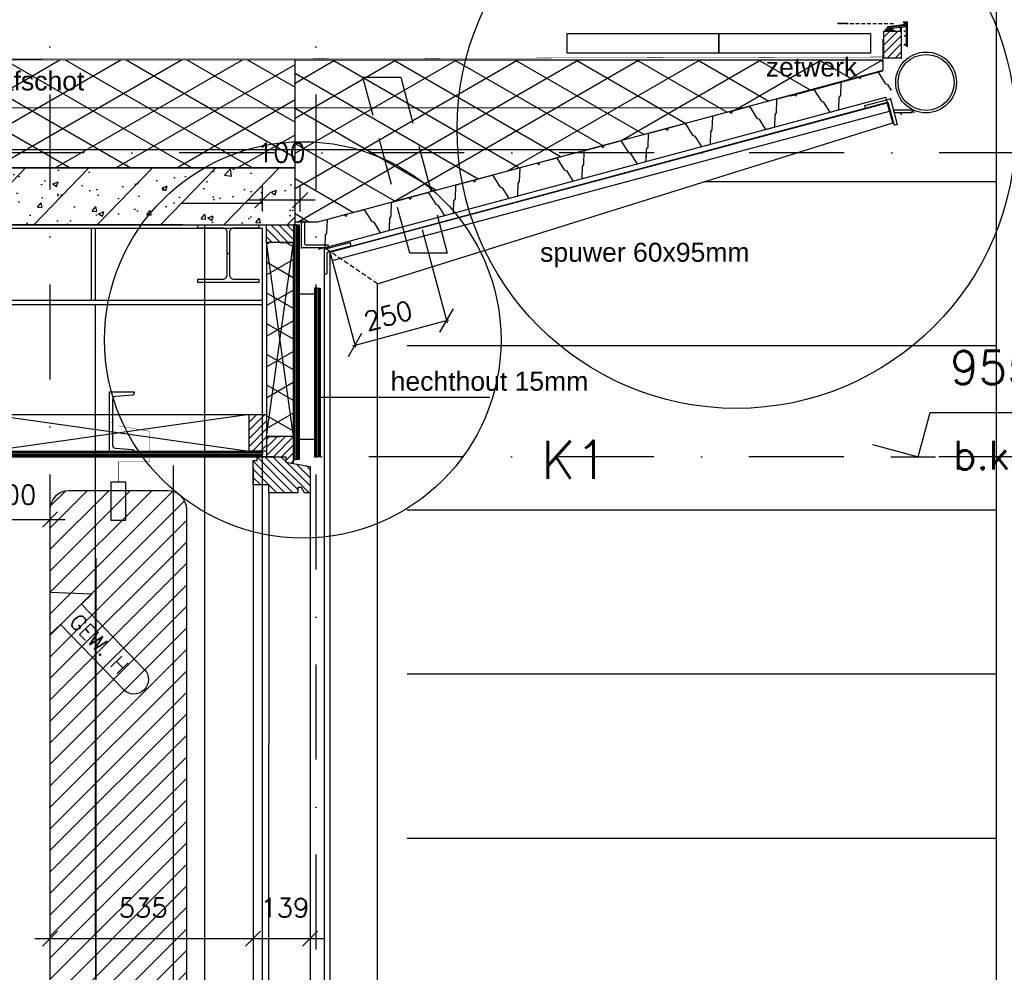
# Model space of a CAD drawing. Extents: x 151406 to 360561, y 44436 to 197234.
# Tile 41 of 57: x 170087 to 172678, y 100639 to 103146. Entities that reach past the tile are written whole.
import ezdxf

# ---------------------------------------------------------------- set-up
doc = ezdxf.new("R2010")
doc.units = 0
doc.header["$LTSCALE"] = 20
doc.header["$MEASUREMENT"] = 0
doc.header["$PDSIZE"] = -1
for name, pattern in [('DASHDOT', [25, 12.5, -6.25, 0, -6.25]), ('DD1', [2.66667, 1.66667, -0.5, 0, -0.5]), ('HIDDEN', [9.375, 6.25, -3.125]), ('HIDDENX2', [0.75, 0.5, -0.25])]:
    doc.linetypes.add(name, pattern=pattern)
doc.layers.get('0').update_dxf_attribs({"linetype": 'CONTINUOUS'})
doc.layers.get('DEFPOINTS').update_dxf_attribs({"linetype": 'CONTINUOUS'})
for name, color, linetype in [('25', 7, 'CONTINUOUS'), ('_DETAILNUMMERS', 4, 'CONTINUOUS'), ('_DETAILNUMMERSTEKST', 4, 'CONTINUOUS'), ('A--01A1_ACEER', 1, 'CONTINUOUS'), ('A--A21--_F-23-', 9, 'CONTINUOUS'), ('A--A23--_F--3-', 9, 'CONTINUOUS'), ('A--A25--_F--3-', 9, 'CONTINUOUS'), ('A--A30--_F--3-', 9, 'CONTINUOUS'), ('A--A35--_F--3-', 9, 'CONTINUOUS'), ('A--L13DC4_VLOEREN', 4, 'HIDDEN'), ('A--L21--', 3, 'CONTINUOUS'), ('A--L21--_F--3-', 7, 'CONTINUOUS'), ('A--L21--_F-23-', 4, 'CONTINUOUS'), ('A--L21D1_BUITENWAND', 1, 'CONTINUOUS'), ('A--L21D2_BUITENWAND', 2, 'CONTINUOUS'), ('A--L21D3_BUITENWAND', 3, 'CONTINUOUS'), ('A--L21DC1_BUITENWAND', 1, 'HIDDEN'), ('A--L25--', 7, 'CONTINUOUS'), ('A--L25--_F-23-', 7, 'CONTINUOUS'), ('A--L27--', 7, 'CONTINUOUS'), ('A--L27--_F--3-', 7, 'CONTINUOUS'), ('A--L27D1_DAKEN', 1, 'CONTINUOUS'), ('A--L28--', 7, 'CONTINUOUS'), ('A--L28--_F--3-', 1, 'CONTINUOUS'), ('A--L28D1_KONSTRUKTIES', 1, 'CONTINUOUS'), ('A--L28DC1_CONSTR', 1, 'HIDDENX2'), ('A--L30--', 7, 'CONTINUOUS'), ('A--L30--_F123-', 7, 'CONTINUOUS'), ('A--L31--', 2, 'CONTINUOUS'), ('A--L31--_F--3-', 7, 'CONTINUOUS'), ('A--L31--_F123--A1-BINNENKOZ', 1, 'CONTINUOUS'), ('A--L31A1_BUITENKOZIJN', 1, 'CONTINUOUS'), ('A--L31D1_BUITENKOZIJN', 1, 'CONTINUOUS'), ('A--L42--', 7, 'CONTINUOUS'), ('A--L47--', 7, 'CONTINUOUS'), ('A--L47--_F--3-', 7, 'CONTINUOUS'), ('A--M$1A-_F123-', 1, 'CONTINUOUS'), ('A--M01A1_MAATVOERING', 1, 'CONTINUOUS'), ('A--M01B1_HOOGTE_MAATV', 1, 'CONTINUOUS'), ('A--T$1A-_F123_20', 1, 'CONTINUOUS'), ('A--T01B2_HOOGTE_MAATV', 2, 'CONTINUOUS'), ('A--T01B3_HOOGTE_MAATV', 3, 'CONTINUOUS'), ('gewijzigdH', 1, 'CONTINUOUS'), ('STRAMIEN', 8, 'DD1'), ('X--LR---_CP', 7, 'CONTINUOUS')]:
    doc.layers.add(name, color=color, linetype=linetype)
doc.styles.add('ALFA-0_18', font='ROMANS.shx')
doc.styles.add('ALFA-0_25', font='ROMANS')
doc.styles.add('EB1', font='ARIAL.TTF')
doc.styles.add('EB2', font='ARIAL.TTF')
doc.styles.add('HIEMSTRA', font='romans.shx')
doc.styles.add('HOOGTEXT', font='ROMANS.shx', dxfattribs={"height": 2.5})
doc.dimstyles.new('ALFA-0_25', dxfattribs={"dimscale": 40, "dimtxt": 2.5, "dimasz": 2.5, "dimexe": 0.3, "dimexo": 0.3, "dimgap": 1.25, "dimtad": 1, "dimdec": 0, "dimzin": 0, "dimdsep": 46, "dimtxsty": 'ALFA-0_25', "dimblk1": 'OBLIQUE', "dimblk2": 'OBLIQUE', "dimsah": 1, "dimcen": 0.09, "dimdle": 0.3, "dimclrd": 1, "dimclre": 1, "dimclrt": 2, "dimadec": 0, "dimazin": 0, "dimtfac": 1, "dimtdec": 0, "dimtofl": 0, "dimtmove": 2, "dimatfit": 3, "dimldrblk": 'OBLIQUE', "dimfxl": 0, "dimtvp": 625, "dimtolj": 1, "dimtzin": 0, "dimarcsym": 0})
doc.dimstyles.get("Standard").update_dxf_attribs({"dimscale": 40, "dimtxt": 2.5, "dimasz": 2, "dimexe": 0.3, "dimexo": 0.3, "dimgap": 2, "dimtad": 1, "dimdec": 0, "dimzin": 0, "dimdsep": 46, "dimtxsty": 'HIEMSTRA', "dimblk1": 'OBLIQUE', "dimblk2": 'OBLIQUE', "dimsah": 1, "dimcen": 0.09, "dimdle": 0.3, "dimclrd": 1, "dimclre": 1, "dimclrt": 3, "dimadec": 0, "dimazin": 0, "dimtfac": 1, "dimtdec": 4, "dimtix": 1, "dimtmove": 2, "dimatfit": 3, "dimldrblk": 'OBLIQUE', "dimfxl": 0, "dimtvp": 625, "dimtolj": 1, "dimtzin": 0, "dimarcsym": 0})
doc.dimstyles.new('STANDARD$0', dxfattribs={"dimscale": 50, "dimtxt": 2.5, "dimasz": 2, "dimexe": 2, "dimexo": 0, "dimgap": 2, "dimtad": 1, "dimdec": 0, "dimzin": 0, "dimdsep": 46, "dimtxsty": 'ALFA-0_25', "dimblk1": 'OBLIQUE', "dimblk2": 'OBLIQUE', "dimsah": 1, "dimcen": -3, "dimdle": 2, "dimclrd": 1, "dimclre": 1, "dimclrt": 2, "dimadec": 0, "dimazin": 0, "dimtfac": 0.666667, "dimtofl": 0, "dimtmove": 2, "dimatfit": 3, "dimldrblk": 'OBLIQUE', "dimfxl": 0, "dimtvp": 0.833333, "dimtolj": 1, "dimtzin": 0, "dimarcsym": 0})
pattern_1 = [(45, (0, 0), (-10.6066, 10.6066), [])]
pattern_2 = [(90, (0, 0), (-4, 1e-15), [])]

# ---------------------------------------------------------------- blocks, each defined once
blk = doc.blocks.new('Q020672-')
at = {"layer": 'A--L28--_F--3-', "color": 4, "linetype": 'Continuous'}
blk.add_lwpolyline([(0, -80), (0, 80), (65, 80), (65, 76.2, -0.391021), (60.9, 71.7), (15.3, 68.1, 0.39104), (7.5, 59.6), (7.5, -59.6, 0.39104), (15.3, -68.1), (60.9, -71.7, -0.391021), (65, -76.2), (65, -80)], format="xyb", close=True, dxfattribs=at)
at = {"layer": 'X--LR---_CP', "color": 4, "linetype": 'Continuous'}
for p in [(0, 0), (0, 0), (7.5, 0)]:
    blk.add_point(p, dxfattribs=at)
blk = doc.blocks.new('_OBLIQUE')
at = {"color": 0, "linetype": 'ByBlock'}
blk.add_line((-0.5, -0.5), (0.5, 0.5), dxfattribs=at)
blk = doc.blocks.new('*D278')
at = {"layer": 'A--M$1A-_F123-', "color": 1, "lineweight": -2}
for p, q in [((170725.8, 102640.9), (170725.8, 102711.1)), ((170824.7, 102640.9), (170824.7, 102711.1)), ((170864.7, 102671.1), (170685.8, 102671.1))]:
    blk.add_line(p, q, dxfattribs=at)
at = {"layer": 'DEFPOINTS', "color": 0}
for p in [(170725.8, 102671.1), (170725.8, 102640.9), (170824.7, 102640.9)]:
    blk.add_point(p, dxfattribs=at)
at = {"layer": 'A--M$1A-_F123-', "color": 1, "lineweight": -2, "xscale": 40, "yscale": 40, "zscale": 40, "rotation": 180}
blk.add_blockref('_OBLIQUE', (170725.8, 102671.1), dxfattribs=at)
at = {"layer": 'A--M$1A-_F123-', "color": 1, "lineweight": -2, "xscale": 40, "yscale": 40, "zscale": 40}
blk.add_blockref('_OBLIQUE', (170824.7, 102671.1), dxfattribs=at)
at = {"layer": 'A--M$1A-_F123-', "color": 2, "insert": (170775.3, 102796.1), "char_height": 50, "attachment_point": 5, "style": 'ALFA-0_25'}
blk.add_mtext('\\A1;100', dxfattribs=at)
blk = doc.blocks.new('*U928')
at = {"layer": 'A--A30--_F--3-', "linetype": 'Continuous'}
h = blk.add_hatch(dxfattribs=at)
h.set_pattern_fill('ALFALINE', color=256, scale=4, angle=494.9994, style=0)
h.set_pattern_definition([(179.99936, (0, 0), (-4.5e-05, -4), [])])
h.paths.add_polyline_path([(0, 0), (0, 7.5), (759.6, 7.5), (759.6, 0), (759.6, -7.5), (0, -7.5)])
at = {"layer": 'A--L30--_F123-', "color": 1, "linetype": 'Continuous'}
for points in [[(0, 0), (0, 7.5), (759.6, 7.5), (759.6, 0)], [(0, 0), (0, -7.5), (759.6, -7.5), (759.6, 0)]]:
    blk.add_lwpolyline(points, dxfattribs=at)
blk = doc.blocks.new('Q020491-')
at = {"layer": 'A--L28--_F--3-', "color": 4, "linetype": 'Continuous'}
blk.add_lwpolyline([(80, -76), (-80, -76), (-80, -67), (-15, -67, 0.414214), (-3, -55), (-3, 55, 0.414214), (-15, 67), (-80, 67), (-80, 76), (80, 76), (80, 67), (15, 67, 0.414214), (3, 55), (3, -55, 0.414214), (15, -67), (80, -67)], format="xyb", close=True, dxfattribs=at)
at = {"layer": 'X--LR---_CP'}
for p in [(-3, 0), (0, 0), (3, 0)]:
    blk.add_point(p, dxfattribs=at)
blk = doc.blocks.new('Q021541-')
at = {"layer": 'A--L27--_F--3-', "color": 3}
blk.add_lwpolyline([(-15.5, 0), (0, 0, 0.332162), (1.9, 1.4), (10.7, 31), (15.8, 35), (26.1, 68.6, -0.329651), (28, 70), (71.5, 70), (76.5, 65), (81.5, 70), (125, 70, -0.329651), (126.9, 68.6), (137.2, 35), (142.3, 31), (151.1, 1.4, 0.332162), (153, 0), (175, 0, 0.332162), (176.9, 1.4), (185.7, 31), (190.8, 35), (201.1, 68.6, -0.329651), (203, 70), (246.5, 70), (251.5, 65), (256.5, 70), (300, 70, -0.329651), (301.9, 68.6), (312.2, 35), (317.3, 31), (326.1, 1.4, 0.332162), (328, 0), (350, 0, 0.332162), (351.9, 1.4), (360.7, 31), (365.8, 35), (376.1, 68.6, -0.329651), (378, 70), (421.5, 70), (426.5, 65), (431.5, 70), (475, 70, -0.329651), (476.9, 68.6), (487.2, 35), (492.3, 31), (501.1, 1.4, 0.332162), (503, 0), (525, 0, 0.332162), (526.9, 1.4), (535.7, 31), (540.8, 35), (551.1, 68.6, -0.329651), (553, 70), (596.5, 70), (601.5, 65), (606.5, 70), (650, 70, -0.329651), (651.9, 68.6), (662.2, 35), (667.3, 31), (676.1, 1.4, 0.332162), (678, 0), (700, 0, 0.332162), (701.9, 1.4), (707.1, 19.1)], format="xyb", dxfattribs=at)
blk = doc.blocks.new('Q020556-')
at = {"layer": 'A--L28--_F--3-', "color": 4, "linetype": 'Continuous'}
blk.add_lwpolyline([(0, 0), (0, 70), (6, 70, -0.414214), (8, 68), (8, 11.5, 0.414214), (11.5, 8), (68, 8, -0.414214), (70, 6), (70, 0)], format="xyb", close=True, dxfattribs=at)
at = {"layer": 'X--LR---_CP', "color": 4, "linetype": 'Continuous'}
blk.add_point((0, 0), dxfattribs=at)
blk = doc.blocks.new('HOOGTEP')
at = {"layer": 'A--M01A1_MAATVOERING'}
for p, q in [((0, 0), (0.624, 2.33)), ((0.624, 2.33), (8.794, 2.33)), ((-2.415, 0.647), (0, 0))]:
    blk.add_line(p, q, dxfattribs=at)
at = {"layer": 'A--M01B1_HOOGTE_MAATV'}
blk.add_line((-1.379, 0), (0.911, 0), dxfattribs=at)
at = {"layer": 'A--T01B2_HOOGTE_MAATV', "style": 'HOOGTEXT', "flags": 4}
blk.add_attdef('TEKST', (1.84, -0.671), '', height=1.5, dxfattribs=at)
at = {"layer": 'A--T01B3_HOOGTE_MAATV', "style": 'HOOGTEXT', "flags": 4}
blk.add_attdef('HOOGTE', (1.673, 3.819), '', height=1.75, dxfattribs=at)
blk = doc.blocks.new('Q020279-')
at = {"layer": 'A--A25--_F--3-'}
h = blk.add_hatch(dxfattribs=at)
h.set_pattern_fill('ALFALINE', color=256, scale=15, style=0, pattern_type=2)
h.set_pattern_definition(pattern_1)
h.paths.add_polyline_path([(0, 0), (0, 71), (46, 71), (46, 0)])
at = {"layer": 'A--L25--_F-23-', "color": 2, "linetype": 'Continuous'}
blk.add_lwpolyline([(0, 0), (0, 71), (46, 71), (46, 0)], close=True, dxfattribs=at)
at = {"layer": 'X--LR---_CP'}
for p in [(0, 0), (0, 0), (46, 0)]:
    blk.add_point(p, dxfattribs=at)
blk = doc.blocks.new('*U926')
at = {"layer": 'A--A30--_F--3-', "linetype": 'Continuous'}
h = blk.add_hatch(dxfattribs=at)
h.set_pattern_fill('ALFALINE', color=256, scale=4, angle=405, style=0)
h.set_pattern_definition(pattern_2)
h.paths.add_polyline_path([(0, 0), (7.5, 0), (7.5, -617.6), (0, -617.6), (-7.5, -617.6), (-7.5, 0)])
at = {"layer": 'A--L30--_F123-', "color": 1, "linetype": 'Continuous'}
for points in [[(0, 0), (-7.5, 0), (-7.5, -617.6), (0, -617.6)], [(0, 0), (7.5, 0), (7.5, -617.6), (0, -617.6)]]:
    blk.add_lwpolyline(points, dxfattribs=at)
blk = doc.blocks.new('*U925')
at = {"layer": 'A--A21--_F-23-', "linetype": 'Continuous'}
h = blk.add_hatch(dxfattribs=at)
h.set_pattern_fill('ALFAISO', color=256, scale=70, angle=270, style=0)
h.set_pattern_definition([(330, (-35, 6e-15), (35, 60.622), []), (30, (-35, 6e-15), (-35, 60.622), [])])
h.paths.add_polyline_path([(0, 0), (35, 0), (35, -510.6), (0, -510.6), (-35, -510.6), (-35, 0)])
at = {"layer": 'A--L21--_F--3-', "color": 3, "linetype": 'Continuous'}
for points in [[(0, 0), (-35, 0), (-35, -510.6), (0, -510.6)], [(0, 0), (35, 0), (35, -510.6), (0, -510.6)]]:
    blk.add_lwpolyline(points, dxfattribs=at)
blk = doc.blocks.new('*U924')
at = {"layer": 'A--A30--_F--3-', "linetype": 'Continuous'}
h = blk.add_hatch(dxfattribs=at)
h.set_pattern_fill('ALFALINE', color=256, scale=4, angle=405, style=0)
h.set_pattern_definition(pattern_2)
h.paths.add_polyline_path([(0, 0), (7.5, 0), (7.5, -443.75), (0, -443.75), (-7.5, -443.75), (-7.5, 0)])
at = {"layer": 'A--L30--_F123-', "color": 1, "linetype": 'Continuous'}
for points in [[(0, 0), (-7.5, 0), (-7.5, -443.75), (0, -443.75)], [(0, 0), (7.5, 0), (7.5, -443.75), (0, -443.75)]]:
    blk.add_lwpolyline(points, dxfattribs=at)
blk = doc.blocks.new('KOZIJN_VP')
at = {"layer": 'A--A35--_F--3-'}
h = blk.add_hatch(dxfattribs=at)
h.set_pattern_fill('ALFALINE', color=256, scale=15, angle=90, style=0, pattern_type=2)
h.set_pattern_definition([(135, (447.376, -368.997), (-10.6066, -10.6066), [])])
h.paths.add_polyline_path([(-91, 53.4), (-20, 53.4), (-20, 0), (-71, 0), (-71, -14), (-91, -17.6)])
h = blk.add_hatch(dxfattribs=at)
h.set_pattern_fill('ALFALINE', color=256, scale=15, style=0, pattern_type=2)
h.set_pattern_definition([(45, (447.39, -368.997), (-10.6066, 10.6066), [])])
h.paths.add_polyline_path([(-102, -95), (-26, -95), (-26, -74), (15, -74), (15, -10), (5, -10), (5, 0), (-71, 0), (-71, -14), (-135, -25.4), (-135, -95), (-120, -95), (-112, -81), (-102, -81)])
at = {"layer": 'A--L31--_F--3-', "color": 2, "linetype": 'Continuous'}
for points in [[(-91, 53.4), (-20, 53.4), (-20, 0), (-71, 0), (-71, -14), (-91, -17.6), (-91, 53.4)], [(-102, -95), (-26, -95), (-26, -74), (15, -74), (15, -10), (5, -10), (5, 0), (-71, 0), (-71, -14), (-135, -25.4), (-135, -95), (-120, -95), (-112, -81), (-102, -81)]]:
    blk.add_lwpolyline(points, close=True, dxfattribs=at)
at = {"layer": 'X--LR---_CP', "color": 1}
blk.add_point((0, 0), dxfattribs=at)
blk = doc.blocks.new('*D667')
at = {"layer": 'A--M$1A-_F123-', "color": 1, "lineweight": -2}
for p, q in [((171146.3, 102593.5), (171212, 102348.7)), ((170904.9, 102528.7), (170970.6, 102283.9)), ((170963.2, 102288.1), (171216.3, 102356))]:
    blk.add_line(p, q, dxfattribs=at)
at = {"layer": 'DEFPOINTS', "color": 0}
for p in [(171144.8, 102599.3, 0.4), (170903.3, 102534.5), (171210.5, 102354.5)]:
    blk.add_point(p, dxfattribs=at)
at = {"layer": 'A--M$1A-_F123-', "color": 1, "lineweight": -2, "xscale": 50, "yscale": 50, "zscale": 50}
for p, rotation in [((171210.5, 102354.5), 15.02245060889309), ((170969, 102289.7), 195.0224506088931)]:
    blk.add_blockref('_OBLIQUE', p, dxfattribs=dict(at, rotation=rotation))
at = {"layer": 'A--M$1A-_F123-', "color": 2, "insert": (171056.6, 102367), "char_height": 50, "attachment_point": 5, "rotation": 15.0225, "style": 'ALFA-0_25'}
blk.add_mtext('\\A1;250', dxfattribs=at)
blk = doc.blocks.new('*D676')
at = {"layer": 'A--M$1A-_F123-', "color": 1, "lineweight": -2}
for p, q in [((169966.3, 101830.8), (169926.3, 101830.8)), ((169966.3, 101842.8), (169966.3, 101824.8)), ((169966.3, 101830.8), (170166.3, 101830.8)), ((170166.3, 101842.8), (170166.3, 101824.8)), ((170166.3, 101830.8), (170206.3, 101830.8))]:
    blk.add_line(p, q, dxfattribs=at)
at = {"layer": 'DEFPOINTS', "color": 0}
for p in [(169966.3, 101848.8), (170166.3, 101848.8), (170166.3, 101830.8)]:
    blk.add_point(p, dxfattribs=at)
at = {"layer": 'A--M$1A-_F123-', "color": 1, "lineweight": -2, "xscale": 40, "yscale": 40, "zscale": 40}
blk.add_blockref('_OBLIQUE', (169966.3, 101830.8), dxfattribs=at)
at = {"layer": 'A--M$1A-_F123-', "color": 1, "lineweight": -2, "xscale": 40, "yscale": 40, "zscale": 40, "rotation": 180}
blk.add_blockref('_OBLIQUE', (170166.3, 101830.8), dxfattribs=at)
at = {"layer": 'A--M$1A-_F123-', "color": 2, "insert": (170066.3, 101895.8), "char_height": 50, "attachment_point": 5, "style": 'HIEMSTRA'}
blk.add_mtext('\\A1;200', dxfattribs=at)
blk = doc.blocks.new('Q020283-')
at = {"layer": 'A--A25--_F--3-'}
h = blk.add_hatch(dxfattribs=at)
h.set_pattern_fill('ALFALINE', color=256, scale=15, style=0, pattern_type=2)
h.set_pattern_definition(pattern_1)
h.paths.add_polyline_path([(0, 0), (0, 96), (46, 96), (46, 0)])
at = {"layer": 'A--L25--_F-23-', "color": 2, "linetype": 'Continuous'}
blk.add_lwpolyline([(0, 0), (0, 96), (46, 96), (46, 0)], close=True, dxfattribs=at)
at = {"layer": 'X--LR---_CP'}
for p in [(0, 0), (0, 0), (46, 0)]:
    blk.add_point(p, dxfattribs=at)
blk = doc.blocks.new('gewh')
at = {"layer": 'gewijzigdH', "linetype": 'Continuous'}
for p, q in [((79.4, 76.8), (0, 0)), ((79.4, 38.4), (79.4, 76.8)), ((317.9, 38.4), (79.4, 38.4)), ((317.9, 38.4), (79.4, 38.4)), ((0, 0), (79.4, -76.8)), ((79.4, -76.8), (79.4, -38.4)), ((79.4, -38.4), (317.9, -38.4)), ((79.4, -38.4), (317.9, -38.4))]:
    blk.add_line(p, q, dxfattribs=at)
at = {"layer": 'gewijzigdH', "linetype": 'Continuous', "extrusion": (0, 0, -1)}
blk.add_ellipse((317.9, 0), major_axis=(27.2, 27.2), ratio=1, start_param=-0.785398, end_param=2.356194, dxfattribs=at)
at = {"layer": 'gewijzigdH', "color": 2, "insert": (90.8, 19.5), "char_height": 40, "width": 276.454, "attachment_point": 1, "style": 'ALFA-0_18'}
blk.add_mtext('GEW. H', dxfattribs=at)
blk = doc.blocks.new('Q040149-')
at = {"color": 1, "linetype": 'Continuous'}
blk.add_line((36.5, 4.6), (36.5, 5.4), dxfattribs=at)
at = {"layer": 'A--L47--_F--3-', "color": 1, "linetype": 'Continuous'}
for p, q in [((38.5, 7.9), (42.3, 7.4)), ((42.3, 7.4), (42.3, 10.4))]:
    blk.add_line(p, q, dxfattribs=at)
at = {"layer": 'A--L47--_F--3-', "color": 9, "linetype": 'ByBlock'}
for points in [[(11.3, 0), (11.3, 0.9), (10.5, 1.7), (10.5, 9.8), (19.8, 8.7), (32.9, 7.1), (29.7, 1.5), (26.5, 1.5), (26.5, 0), (30.5, 0), (32, 2.5), (45.8, 0.8), (45.8, 0), (47.3, 0, 0.668179), (47.7, 0.9), (46.3, 2.3), (32.8, 3.9), (34.5, 6.9), (37, 6.6), (37, 5.6), (36.5, 5.6), (36.5, 4.7), (37.1, 4.6), (38.5, 6.4), (38.5, 7.9), (20, 10.2), (-5.5, 13.3), (-5.5, 23.5), (2.2, 23.5, 1), (2.2, 25), (-6.5, 25, 0.414214), (-7, 24.5), (-7, -40), (-6.5, -40, 0.414214), (-5.5, -39), (-5.5, -37), (0, -37), (0, -34.7, 1), (-1.5, -34.7), (-1.5, -35.5), (-5.5, -35.5), (-5.5, -13), (-0.8, -13, 1), (-0.8, -11.5), (-5.5, -11.5), (-5.5, 11.8), (9, 10), (9, 1.7), (8.2, 0.9), (8.2, 0)], [(-2, 23.5), (1.5, 23.5, -1), (1.5, 22), (-1, 22), (-1, 17.3), (20.5, 14.6), (43.3, 11.8), (50.2, 2.9), (51.7, 2.7, -1), (51.6, 1.9), (50.8, 2), (51.5, 1.1, -1), (50.4, 0.2), (48.7, 2.3), (35.9, 3.9, -0.378866), (35.5, 4.4), (35.5, 4.9), (36.5, 5.5), (36.5, 4.6), (48.1, 3.2), (42.5, 10.4), (20.4, 13.1), (-2.5, 15.9), (-2.5, 23.5)]]:
    blk.add_lwpolyline(points, format="xyb", close=True, dxfattribs=at)
at = {"layer": 'X--LR---_CP', "linetype": 'Continuous'}
blk.add_point((0, 0), dxfattribs=at)
blk = doc.blocks.new('A$C7ACB50F1')
at = {"layer": 'A--L47--'}
blk.add_blockref('Q040149-', (7, 40), dxfattribs=at)
blk = doc.blocks.new('*D836')
at = {"layer": 'A--M$1A-_F123-', "color": 1, "lineweight": -2}
for p, q in [((170166.3, 100741.7), (170166.3, 100687.8)), ((170700.8, 100741.7), (170700.8, 100687.8)), ((170126.3, 100727.8), (170740.8, 100727.8))]:
    blk.add_line(p, q, dxfattribs=at)
at = {"layer": 'DEFPOINTS', "color": 0}
for p in [(170166.3, 100741.7), (170700.8, 100741.7), (170700.8, 100727.8)]:
    blk.add_point(p, dxfattribs=at)
at = {"layer": 'A--M$1A-_F123-', "color": 1, "lineweight": -2, "xscale": 40, "yscale": 40, "zscale": 40, "rotation": 180}
blk.add_blockref('_OBLIQUE', (170166.3, 100727.8), dxfattribs=at)
at = {"layer": 'A--M$1A-_F123-', "color": 1, "lineweight": -2, "xscale": 40, "yscale": 40, "zscale": 40}
blk.add_blockref('_OBLIQUE', (170700.8, 100727.8), dxfattribs=at)
at = {"layer": 'A--M$1A-_F123-', "color": 2, "insert": (170411.7, 100809.1), "char_height": 50, "attachment_point": 5, "style": 'ALFA-0_25'}
blk.add_mtext('\\A1;535', dxfattribs=at)
blk = doc.blocks.new('*D837')
at = {"layer": 'A--M$1A-_F123-', "color": 1, "lineweight": -2}
for p, q in [((170700.8, 100741.7), (170700.8, 100687.8)), ((170850.8, 100741.8), (170850.8, 100687.8)), ((170660.8, 100727.8), (170890.8, 100727.8))]:
    blk.add_line(p, q, dxfattribs=at)
at = {"layer": 'DEFPOINTS', "color": 0}
for p in [(170700.8, 100741.7), (170850.8, 100741.8), (170850.8, 100727.8)]:
    blk.add_point(p, dxfattribs=at)
at = {"layer": 'A--M$1A-_F123-', "color": 1, "lineweight": -2, "xscale": 40, "yscale": 40, "zscale": 40, "rotation": 180}
blk.add_blockref('_OBLIQUE', (170700.8, 100727.8), dxfattribs=at)
at = {"layer": 'A--M$1A-_F123-', "color": 1, "lineweight": -2, "xscale": 40, "yscale": 40, "zscale": 40}
blk.add_blockref('_OBLIQUE', (170850.8, 100727.8), dxfattribs=at)
at = {"layer": 'A--M$1A-_F123-', "color": 2, "insert": (170784.7, 100809.1), "char_height": 50, "attachment_point": 5, "style": 'ALFA-0_25'}
blk.add_mtext('\\A1;139', dxfattribs=at)

msp = doc.modelspace()

# ---------------------------------------------------------------- hatches: boundary and pattern name
at = {"layer": 'A--A21--_F-23-'}
h = msp.add_hatch(dxfattribs=at)
h.set_pattern_fill('ALFAISO', color=256, scale=80, angle=270, style=0, pattern_type=2)
h.set_pattern_definition([(330, (161799.576, 97270.8), (40, 69.28203), []), (30, (161799.576, 97270.8), (-40, 69.28203), [])])
h.paths.add_polyline_path([(170811.265, 103040.409), (166970.22, 103039.922), (166970.22, 102755.218), (170811.265, 102755.898)])
h = msp.add_hatch(dxfattribs=at)
h.set_pattern_fill('ALFAISO', color=256, scale=80, angle=270, style=0, pattern_type=2)
h.set_pattern_definition([(330, (130433.74, 97310.98), (40, 69.28203), []), (30, (130433.74, 97310.98), (-40, 69.28203), [])])
h.paths.add_polyline_path([(170870.176, 102613.519), (170811.265, 102613.519), (170811.265, 102796.077), (170811.265, 103040.409), (172358.09, 103040.409), (172358.057, 103012.195)])
at = {"layer": 'A--A23--_F--3-'}
h = msp.add_hatch(dxfattribs=at)
h.set_pattern_fill('ALFABET', color=256, scale=20, angle=1, style=0, pattern_type=2)
h.set_pattern_definition([(46, (92908.5, 7100), (-86.32078, 83.359), []), (51, (92908.5, 7100), (143.64922, -10.04493), [15, -165]), (356, (92908.5, 7100), (-30.37155, 149.9312), [12, -132]), (101.4514, (92920.48, 7099.16), (113.27778, 139.88618), [12.74804, -140.22842]), (47.1842, (92907.8, 7140), (213.99344, -29.37358), [22.5, -247.5]), (97.6356, (92925.64, 7137.55), (183.50393, 198.05632), [19.12206, -210.3426]), (352.1842, (92907.8, 7140), (183.50378, 198.05647), [18, -198]), (22, (92927.98, 7130.34), (120.76856, -78.42802), [15, -165]), (327, (92927.98, 7130.34), (46.12453, 145.8572), [12, -132]), (72.4514, (92938.04, 7123.81), (166.89315, 67.42906), [12.74804, -140.22842]), (38.5, (92908.505, 7100), (1.26964, 66.611074), [0, -130.4, 0, -134, 0, -132.5]), (8.5, (92908.505, 7100), (51.229207, 79.788568), [0, -76.4, 0, -127.4, 0, -50.5]), (328.5, (92863.91, 7099.22), (106.826954, -2.64699), [0, -50, 0, -156, 0, -207]), (318.5, (92843.915, 7098.87), (116.270055, 22.05355), [0, -65, 0, -103.6, 0, -147]), (318.5, (92843.915, 7098.87), (116.270055, 22.05355), [0, -65, 0, -103.6, 0, -147])])
h.paths.add_polyline_path([(168274.265, 102605.898), (170811.265, 102605.898), (170811.265, 102756.385), (168274.265, 102755.898)])
h = msp.add_hatch(dxfattribs=at)
h.set_pattern_fill('ALFALINE', color=1, scale=40, style=0, pattern_type=2)
h.set_pattern_definition([(45, (145640.9, 90463.284), (-28.28427, 28.28427), [])])
edge = h.paths.add_edge_path()
edge.add_line((170476.265, 101906.385), (170216.265, 101906.385))
edge.add_arc((170216.265, 101856.385), 50, 90, 180)
edge.add_line((170166.265, 101856.385), (170166.265, 98979.595))
edge.add_arc((170216.265, 98979.595), 50, 180, 270)
edge.add_line((170216.265, 98929.595), (170326.265, 98929.595))
edge.add_arc((170326.265, 98979.595), 50, 270, 360)
edge.add_line((170376.265, 98979.595), (170376.265, 99720.95))
edge.add_arc((170526.265, 99720.95), 150, 90, 180, ccw=False)
edge.add_line((170526.265, 99870.95), (170526.265, 101856.385))
edge.add_arc((170476.265, 101856.385), 50, 0, 90)
at = {"layer": 'A--L13DC4_VLOEREN'}
h = msp.add_hatch(color=256, dxfattribs=at)
h.paths.add_polyline_path([(172436.061, 102907.915), (172436.061, 102901.915), (172441.994, 102901.915, -0.19536736)])
h.paths.add_polyline_path([(172407.649, 102901.915), (172401.716, 102901.915, -0.19536736), (172407.649, 102895.915)])

# ---------------------------------------------------------------- linework, layer by layer
at = {"layer": '_DETAILNUMMERS'}
for centre, radius in [((171973.078, 102858.49), 735.267), ((170831.828, 102303.352), 521.671)]:
    msp.add_circle(centre, radius, dxfattribs=at)
at = {"layer": '_DETAILNUMMERSTEKST'}
msp.add_line((170288.178, 99365.898), (170288.178, 101728.898), dxfattribs=at)
at = {"layer": 'A--01A1_ACEER'}
for p, q in [((170726.265, 102662.221), (170513.767, 102662.221)), ((170573.83, 99695.932), (170573.83, 102605.898)), ((170725.83, 99695.932), (170725.83, 102596.398)), ((170822.277, 102424.665), (170862.277, 102424.665)), ((170012.268, 102106.902), (170690.277, 102010.902)), ((170690.277, 102106.902), (170012.268, 102010.902)), ((170012.268, 102106.902), (170690.277, 102106.902)), ((170822.277, 102042.419), (170862.277, 102042.419)), ((170491.265, 99743.218), (170491.265, 101972.7))]:
    msp.add_line(p, q, dxfattribs=at)
at = {"layer": 'A--L13DC4_VLOEREN', "const_width": 1, "elevation": 1}
msp.add_lwpolyline([(170145.366, 103042.409), (166975.857, 103042.409), (170680.519, 103042.875), (172361.057, 103047.903), (172361.057, 103047.903), (172361.057, 103061.421), (172361.057, 103061.421), (172361.057, 103061.421), (172361.057, 103061.421), (172361.057, 103061.421), (172361.057, 103108.32), (172361.057, 103115.68)], dxfattribs=at)
at = {"layer": 'A--L13DC4_VLOEREN'}
msp.add_lwpolyline([(172388.108, 102901.915), (172436.061, 102901.915), (172436.061, 102907.915), (172386.5, 102907.915)], close=True, dxfattribs=at)
for centre, start, end in [((172397.298, 102891.613), 22.568612, 66.786552), ((172446.412, 102912.217), 202.568612, 246.786552)]:
    msp.add_arc(centre, 11.21, start, end, dxfattribs=at)
at = {"layer": 'A--L21--'}
for p, q in [((166970.22, 102915.218, 1), (171992.314, 102914.195)), ((166970.22, 102805.218, 1), (171583.516, 102804.657))]:
    msp.add_line(p, q, dxfattribs=at)
at = {"layer": 'A--L21--', "elevation": 1}
msp.add_lwpolyline([(170811.265, 103040.409), (166970.22, 103039.922), (166970.22, 102755.218), (170811.265, 102755.898)], close=True, dxfattribs=at)
at = {"layer": 'A--L21--'}
msp.add_lwpolyline([(170870.176, 102613.519), (170811.265, 102613.519), (170811.265, 102796.077), (170811.265, 103040.409), (172358.09, 103040.409), (172358.09, 103040.409), (172358.057, 103012.195), (172358.057, 103012.195)], close=True, dxfattribs=at)
at = {"layer": 'A--L21--_F-23-', "linetype": 'Continuous'}
msp.add_lwpolyline([(168274.265, 102605.898), (170811.265, 102605.898), (170811.265, 102756.385), (168274.265, 102755.898)], close=True, dxfattribs=at)
at = {"layer": 'A--L21D1_BUITENWAND'}
for p, q in [((172657.029, 102719.369), (171888.561, 102719.369)), ((172657.029, 102287.369), (171106.747, 102287.369)), ((172657.029, 101855.369), (171106.747, 101855.369)), ((172657.029, 101423.369), (171106.747, 101423.369)), ((172657.029, 100991.369), (171106.747, 100991.369))]:
    msp.add_line(p, q, dxfattribs=at)
at = {"layer": 'A--L21D2_BUITENWAND'}
for p, q in [((170888.342, 102545.917, -1.059), (172366.209, 102941.91, -0.876)), ((170903.326, 102534.403, -1.052), (172370.091, 102927.421, -0.876)), ((171028.325, 102450.554, -0.987), (172384.327, 102874.291, -0.876)), ((170275.971, 102407.385), (170275.971, 102596.885)), ((170285.971, 102407.385), (170285.971, 102596.885)), ((170888.346, 102545.914), (170888.186, 99695.95)), ((170903.326, 102534.403, -1.052), (170903.338, 99695.952)), ((171028.173, 99768.026), (171028.325, 102450.554))]:
    msp.add_line(p, q, dxfattribs=at)
at = {"layer": 'A--L21D2_BUITENWAND', "linetype": 'HIDDEN', "ltscale": 0.1}
msp.add_line((171028.325, 102450.554), (170888.342, 102545.917, -1), dxfattribs=at)
at = {"layer": 'A--L21D2_BUITENWAND', "const_width": 2}
msp.add_lwpolyline([(172358.057, 103094.915), (172358.057, 103010.649), (172114.403, 102944.511)], dxfattribs=at)
at = {"layer": 'A--L21D2_BUITENWAND', "elevation": -0.876}
msp.add_lwpolyline([(172384.327, 102874.291), (172366.21, 102941.906)], dxfattribs=at)
at = {"layer": 'A--L21D2_BUITENWAND'}
msp.add_lwpolyline([(170289.063, 92445.898), (170286.321, 102395.898)], dxfattribs=at)
at = {"layer": 'A--L21D3_BUITENWAND'}
msp.add_line((172657.029, 106672.276), (172657.029, 99639.395), dxfattribs=at)
at = {"layer": 'A--L21DC1_BUITENWAND', "elevation": -0.692}
msp.add_lwpolyline([(170989.724, 102994.849), (171089.687, 102994.849), (171212.093, 102531.309), (171113.731, 102531.309)], close=True, dxfattribs=at)
at = {"layer": 'A--L27--', "elevation": -1.052}
msp.add_lwpolyline([(170909.25, 102512.178), (172376.042, 102905.209), (172369.903, 102928.121), (170903.326, 102534.403), (170909.25, 102512.178)], dxfattribs=at)
at = {"layer": 'A--L27--_F--3-', "color": 3}
for points in [[(171719.276, 102768.565), (171734.293, 102772.589, 0.33216249), (171735.775, 102774.468), (171736.583, 102805.296), (171740.476, 102810.48), (171741.714, 102845.582, -0.32965125), (171743.196, 102847.443), (171785.233, 102858.707), (171791.357, 102855.172), (171794.893, 102861.296), (171836.93, 102872.56, -0.32965125), (171839.144, 102871.688), (171857.767, 102841.908), (171863.731, 102839.365), (171879.844, 102813.071, 0.33216249), (171882.067, 102812.185), (171903.33, 102817.882, 0.33216249), (171904.812, 102819.761), (171905.62, 102850.589), (171909.513, 102855.773), (171910.751, 102890.875, -0.32965125), (171912.233, 102892.737), (171954.27, 102904.001), (171960.394, 102900.465), (171963.93, 102906.589), (172005.967, 102917.853, -0.32965125), (172008.181, 102916.981), (172026.804, 102887.201), (172032.768, 102884.658), (172048.881, 102858.365, 0.33216249), (172051.104, 102857.478), (172072.367, 102863.175, 0.33216249), (172073.849, 102865.055), (172074.657, 102895.883), (172078.55, 102901.067), (172079.789, 102936.169, -0.32965125), (172081.27, 102938.03), (172123.307, 102949.294), (172129.431, 102945.759), (172132.967, 102951.882), (172175.004, 102963.146, -0.32965125), (172177.218, 102962.275), (172195.841, 102932.495), (172201.805, 102929.952), (172217.918, 102903.658, 0.33216249), (172220.141, 102902.771), (172241.404, 102908.469, 0.33216249), (172242.886, 102910.348), (172243.694, 102941.176), (172247.587, 102946.36), (172248.826, 102981.462, -0.32965125), (172250.307, 102983.323), (172292.344, 102994.587), (172298.468, 102991.052), (172302.004, 102997.176), (172344.041, 103008.44, -0.32965125), (172346.255, 103007.568), (172364.878, 102977.788), (172370.842, 102975.245), (172380.532, 102959.432)], [(170872.883, 102541.774), (170889.108, 102546.122, 0.33216249), (170890.59, 102548.002), (170891.398, 102578.829), (170895.291, 102584.013), (170896.529, 102619.115, -0.32965125), (170898.01, 102620.977), (170940.048, 102632.241), (170946.172, 102628.705), (170949.707, 102634.829), (170991.745, 102646.093, -0.32965125), (170993.959, 102645.221), (171012.582, 102615.441), (171018.545, 102612.898), (171034.659, 102586.605, 0.33216249), (171036.882, 102585.718), (171058.145, 102591.415, 0.33216249), (171059.627, 102593.295), (171060.11, 102611.707)]]:
    msp.add_lwpolyline(points, format="xyb", dxfattribs=at)
at = {"layer": 'A--L27D1_DAKEN'}
msp.add_line((172265.57, 103135.859, -1), (172239.274, 103135.859, -1), dxfattribs=at)
at = {"layer": 'A--L28--', "const_width": 1}
msp.add_lwpolyline([(170346.265, 101929.385), (170346.265, 101982.601), (170428.562, 101982.601), (170428.562, 102062.925), (170346.265, 102077.196)], dxfattribs=at)
at = {"layer": 'A--L28--'}
msp.add_lwpolyline([(170326.265, 101829.385), (170366.265, 101829.385), (170366.265, 101929.385), (170326.265, 101929.385)], close=True, dxfattribs=at)
at = {"layer": 'A--L28--_F--3-', "color": 4, "linetype": 'Continuous'}
msp.add_lwpolyline([(170888.264, 102540.915), (170888.264, 102477.109), (170894.264, 102477.109, 0.41421356), (170896.264, 102479.109), (170896.264, 102531.959, -0.32524372), (170900.612, 102535.942), (170958.046, 102551.331, 0.03769066), (170957.559, 102557.033), (170957.183, 102559.382)], format="xyb", close=True, dxfattribs=at)
for radius in [80, 73.7]:
    msp.add_circle((172472.265, 102980.915), radius, dxfattribs=at)
at = {"layer": 'A--L28D1_KONSTRUKTIES'}
for p, q in [((170515.801, 102605.898), (168274.265, 102605.898)), ((170725.83, 102596.398), (168274.265, 102596.398)), ((170725.83, 102395.898), (168264.265, 102395.898)), ((170725.83, 102406.898), (168276.786, 102406.898))]:
    msp.add_line(p, q, dxfattribs=at)
at = {"layer": 'A--L28DC1_CONSTR'}
msp.add_line((172386.886, 103135.179), (172239.274, 103135.179), dxfattribs=at)
at = {"layer": 'A--L31--_F123--A1-BINNENKOZ'}
msp.add_lwpolyline([(170476.265, 101906.385), (170216.265, 101906.385, 0.41421356), (170166.265, 101856.385), (170166.265, 98979.595, 0.41421356), (170216.265, 98929.595), (170326.265, 98929.595, 0.41421356), (170376.265, 98979.595), (170376.265, 99720.95, -0.41421356), (170526.265, 99870.95), (170526.265, 101856.385, 0.41421356)], format="xyb", close=True, dxfattribs=at)
at = {"layer": 'A--L31A1_BUITENKOZIJN'}
for p, q in [((170700.831, 101966.945), (170700.832, 99776.464)), ((170742.265, 101900.906), (170741.485, 99790.898)), ((170851.265, 101900.906), (170850.485, 99758.247))]:
    msp.add_line(p, q, dxfattribs=at)
at = {"layer": 'A--L31D1_BUITENKOZIJN'}
for p, q in [((170736.277, 102049.334), (170807.277, 102559.915)), ((170807.277, 102049.334), (170736.277, 102559.915))]:
    msp.add_line(p, q, dxfattribs=at)
at = {"layer": 'A--L42--'}
for points in [[(171527.143, 103058.634), (171927.143, 103058.634), (171927.143, 103108.634), (171527.143, 103108.634)], [(171927.143, 103058.634), (172327.143, 103058.634), (172327.143, 103108.634), (171927.143, 103108.634)]]:
    msp.add_lwpolyline(points, close=True, dxfattribs=at)
at = {"layer": 'A--T$1A-_F123_20'}
msp.add_line((171323.863, 102151.894), (170873.777, 102151.894), dxfattribs=at)
at = {"layer": 'STRAMIEN', "linetype": 'DASHDOT'}
for p, q in [((170166.265, 109950.716), (170166.265, 90604.885)), ((170866.265, 109950.733), (170866.265, 90604.903)), ((170866.265, 109950.716), (170866.265, 90604.885)), ((185759.493, 102795.898), (151764.265, 102795.898)), ((185758.708, 101995.898), (151764.265, 101995.898))]:
    msp.add_line(p, q, dxfattribs=at)

# ---------------------------------------------------------------- block references
at = {"color": 3, "xscale": 50, "yscale": 50, "zscale": 50}
msp.add_blockref('HOOGTEP', (172451.81, 101995.915), dxfattribs=at).add_auto_attribs({'TEKST': 'b.k. dorpel', 'HOOGTE': '9550+P'})
at = {"layer": '25', "rotation": 270}
msp.add_blockref('Q020279-', (170736.277, 102605.915), dxfattribs=at)
at = {"layer": '_DETAILNUMMERSTEKST', "rotation": 313.9895329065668}
msp.add_blockref('gewh', (170166.265, 101638.473), dxfattribs=at)
at = {"layer": 'A--L21--'}
msp.add_blockref('*U925', (170771.277, 102559.915), dxfattribs=at)
at = {"layer": 'A--L21D2_BUITENWAND', "rotation": 195.0000000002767}
msp.add_blockref('Q020556-', (172378.451, 102937.953), dxfattribs=at)
at = {"layer": 'A--L25--'}
for name, p in [('Q020279-', (172361.057, 103044.68, -0.003)), ('Q020283-', (170690.277, 102010.902))]:
    msp.add_blockref(name, p, dxfattribs=at)
at = {"layer": 'A--L27--', "rotation": 15.00000000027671}
msp.add_blockref('Q021541-', (171058.145, 102591.415), dxfattribs=at)
at = {"layer": 'A--L28--'}
for name, p in [('Q020491-', (170635.83, 102530.385)), ('Q020556-', (170828.264, 102545.915)), ('Q020672-', (170323.265, 102086.385))]:
    msp.add_blockref(name, p, dxfattribs=at)
at = {"layer": 'A--L30--'}
for name, p in [('*U926', (170814.777, 102605.915)), ('*U924', (170869.777, 102439.665)), ('*U928', (169966.267, 102003.402))]:
    msp.add_blockref(name, p, dxfattribs=at)
at = {"layer": 'A--L31--', "xscale": -1}
msp.add_blockref('KOZIJN_VP', (170716.277, 101995.893), dxfattribs=at)
at = {"layer": 'A--T$1A-_F123_20', "xscale": -1}
msp.add_blockref('A$C7ACB50F1', (172422.304, 103075.68, -0.003), dxfattribs=at)

# ---------------------------------------------------------------- texts
at = {"layer": '_DETAILNUMMERSTEKST', "style": 'HIEMSTRA'}
msp.add_text('K1', height=100, dxfattribs=at).set_placement((171459.645, 101937.874))
at = {"layer": 'A--T$1A-_F123_20'}
for s, style, p in [('zetwerk', 'EB1', (172050.389, 102996.499)), ('afschot', 'EB2', (170031.669, 102959.935, 0.795)), ('spuwer 60x95mm', 'EB2', (171456.408, 102509.041, -0.205)), ('hechthout 15mm', 'EB2', (171063.024, 102169.679))]:
    msp.add_text(s, height=50, dxfattribs=dict(at, style=style)).set_placement(p)

# ---------------------------------------------------------------- dimensions: what is measured, and where the dimension line sits
at = {"layer": 'A--M$1A-_F123-'}
dim = msp.add_linear_dim(base=(170725.83, 102671.136), p1=(170824.749, 102640.856), p2=(170725.83, 102640.856), text='100', dimstyle='STANDARD$0', override={"dimscale": 20, "dimclrt": 2}, dxfattribs=at)
dim.commit()
dim.dimension.update_dxf_attribs({"geometry": '*D278', "text_midpoint": (170775.29, 102796.136)})
dim = msp.add_linear_dim(base=(171210.464, 102354.456, -1.052), p1=(170903.312, 102534.454, -1.052), p2=(171144.768, 102599.254, -0.665), angle=15.022451, dimstyle='ALFA-0_25', override={"dimscale": 20}, dxfattribs=at)
dim.commit()
dim.dimension.update_dxf_attribs({"geometry": '*D667', "text_midpoint": (171056.642, 102367.021, -1.052), "dimtype": 161})
dim = msp.add_linear_dim(base=(170166.268, 101830.833), p1=(169966.268, 101848.765), p2=(170166.268, 101848.765), dimstyle='Standard', override={"dimscale": 20, "dimclrt": 2}, dxfattribs=at)
dim.commit()
dim.dimension.update_dxf_attribs({"geometry": '*D676', "text_midpoint": (170066.268, 101895.833)})
dim = msp.add_linear_dim(base=(170700.831, 100727.823), p1=(170166.265, 100741.691), p2=(170700.831, 100741.691), dimstyle='STANDARD$0', override={"dimscale": 20, "dimclrt": 2}, dxfattribs=at)
dim.commit()
dim.dimension.update_dxf_attribs({"geometry": '*D836', "text_midpoint": (170411.723, 100809.129), "dimtype": 160})
dim = msp.add_linear_dim(base=(170850.843, 100727.823), p1=(170700.831, 100741.691), p2=(170850.843, 100741.831), text='139', dimstyle='STANDARD$0', override={"dimscale": 20, "dimclrt": 2}, dxfattribs=at)
dim.commit()
dim.dimension.update_dxf_attribs({"geometry": '*D837', "text_midpoint": (170784.705, 100809.129), "dimtype": 160})

doc.saveas('drawing.dxf')
